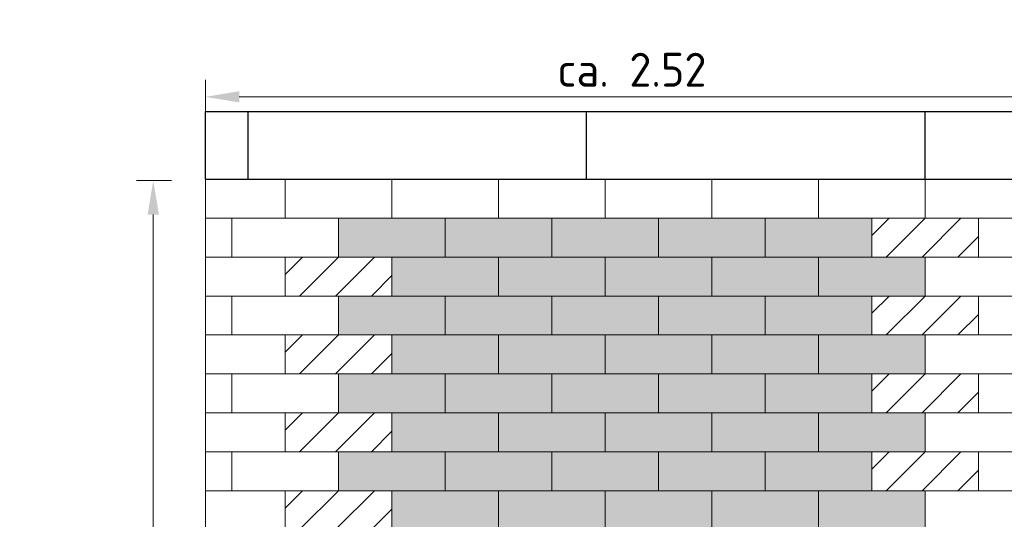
# Model space of a CAD drawing. Header units: metres. Extents: x 174255 to 175175, y 462028 to 462911.
# Tile 112 of 256: x 175100.95 to 175103.86, y 462259.84 to 462261.32. Entities that reach past the tile are written whole.
import ezdxf

# ---------------------------------------------------------------- set-up
doc = ezdxf.new("R2010")
doc.units = ezdxf.units.M
doc.layers.get('Defpoints').update_dxf_attribs({"color": 6})
doc.layers.add('-DR-dsn-vh-arc-bss', color=10, linetype='Continuous', lineweight=9)
doc.layers.add('N-XX-AL-M', color=10, linetype='Continuous', lineweight=20)
doc.layers.add('-DR-dsn-vh-arc-parkeervakken groen', color=7, linetype='Continuous', lineweight=9, true_color=0xa7bba5)
doc.layers.add('-DR-dsn-vh-bandenlijn', color=50, linetype='Continuous')
doc.styles.add('NLCS-ISO-M50-T20', font='NLCS-ISO.ttf', dxfattribs={"height": 0.1})
doc.dimstyles.new('M50T20', dxfattribs={"dimtxt": 0.1, "dimasz": 0.1, "dimexe": 0.05, "dimexo": 0.1, "dimgap": 0.03, "dimtad": 1, "dimzin": 0, "dimdsep": 46, "dimtxsty": 'NLCS-ISO-M50-T20', "dimcen": 0, "dimclrd": 256, "dimclre": 256, "dimclrt": 256, "dimadec": 0, "dimazin": 0, "dimtfac": 1, "dimtix": 1, "dimtofl": 0, "dimtmove": 0, "dimatfit": 0, "dimfxl": 1, "dimtolj": 1, "dimtzin": 0, "dimlwd": -1, "dimlwe": -1, "dimarcsym": 0})

# ---------------------------------------------------------------- blocks, each defined once
blk = doc.blocks.new('*D206')
at = {"layer": 'Defpoints', "color": 0, "transparency": 16777216}
for p in [(175101.4956, 462260.8397), (175101.3418, 462256.359), (175101.4956, 462256.359)]:
    blk.add_point(p, dxfattribs=at)
at = {"layer": 'N-XX-AL-M', "transparency": 16777216}
for p, q in [((175101.3956, 462260.8397), (175101.2918, 462260.8397)), ((175101.3418, 462260.7397), (175101.3418, 462256.459)), ((175101.3956, 462256.359), (175101.2918, 462256.359))]:
    blk.add_line(p, q, dxfattribs=at)
for points in [[(175101.3251, 462260.7397), (175101.3585, 462260.7397), (175101.3418, 462260.8397)], [(175101.3251, 462256.459), (175101.3585, 462256.459), (175101.3418, 462256.359)]]:
    blk.add_solid(points, dxfattribs=at)
at = {"layer": 'N-XX-AL-M', "transparency": 16777216, "insert": (175101.1784, 462258.5993), "char_height": 0.1, "attachment_point": 5, "rotation": 90, "style": 'NLCS-ISO-M50-T20', "bg_fill": 3, "box_fill_scale": 1.1, "bg_fill_color": 256, "bg_fill_true_color": 13158600, "bg_fill_transparency": 0}
blk.add_mtext('\\A1;parkeervak\\Pca. 4.50', dxfattribs=at)
blk = doc.blocks.new('*D208')
at = {"layer": 'Defpoints', "color": 0, "transparency": 16777216}
for p in [(175101.4956, 462261.0872), (175101.4956, 462260.844), (175104.0156, 462260.729)]:
    blk.add_point(p, dxfattribs=at)
at = {"layer": 'N-XX-AL-M', "transparency": 16777216}
for p, q in [((175101.4956, 462260.944), (175101.4956, 462261.1372)), ((175104.0156, 462260.829), (175104.0156, 462261.1372)), ((175103.9156, 462261.0872), (175101.5956, 462261.0872))]:
    blk.add_line(p, q, dxfattribs=at)
for points in [[(175101.5956, 462261.1039), (175101.5956, 462261.0706), (175101.4956, 462261.0872)], [(175103.9156, 462261.1039), (175103.9156, 462261.0706), (175104.0156, 462261.0872)]]:
    blk.add_solid(points, dxfattribs=at)
at = {"layer": 'N-XX-AL-M', "transparency": 16777216, "insert": (175102.7556, 462261.1673), "char_height": 0.1, "attachment_point": 5, "rotation": 0, "style": 'NLCS-ISO-M50-T20', "bg_fill": 3, "box_fill_scale": 1.1, "bg_fill_color": 256, "bg_fill_true_color": 13158600, "bg_fill_transparency": 0}
blk.add_mtext('\\A1;ca. 2.52', dxfattribs=at)

msp = doc.modelspace()

# ---------------------------------------------------------------- hatches: boundary and pattern name
at = {"layer": '-DR-dsn-vh-arc-parkeervakken groen'}
h = msp.add_hatch(color=256, dxfattribs=at)
h.dxf.hatch_style = 1
h.paths.add_polyline_path([(175101.8893, 462260.614), (175102.2043, 462260.614), (175102.2043, 462260.729), (175101.8893, 462260.729)])
h = msp.add_hatch(color=256, dxfattribs=at)
h.dxf.hatch_style = 1
h.paths.add_polyline_path([(175102.2043, 462260.614), (175102.5193, 462260.614), (175102.5193, 462260.729), (175102.2043, 462260.729)])
h = msp.add_hatch(color=256, dxfattribs=at)
h.dxf.hatch_style = 1
h.paths.add_polyline_path([(175102.5193, 462260.614), (175102.8343, 462260.614), (175102.8343, 462260.729), (175102.5193, 462260.729)])
h = msp.add_hatch(color=256, dxfattribs=at)
h.dxf.hatch_style = 1
h.paths.add_polyline_path([(175102.8343, 462260.614), (175103.1493, 462260.614), (175103.1493, 462260.729), (175102.8343, 462260.729)])
h = msp.add_hatch(color=256, dxfattribs=at)
h.dxf.hatch_style = 1
h.paths.add_polyline_path([(175103.1493, 462260.614), (175103.4643, 462260.614), (175103.4643, 462260.729), (175103.1493, 462260.729)])
h = msp.add_hatch(dxfattribs=at)
h.set_pattern_fill('AAL-PERSONEN', color=256, scale=5, pattern_type=2)
h.set_pattern_definition([(45, (-3.1932, 2.87089), (-0.053033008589, 0.053033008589), [])])
h.paths.add_polyline_path([(175103.4643, 462260.614), (175103.7793, 462260.614), (175103.7793, 462260.729), (175103.4643, 462260.729)])
h = msp.add_hatch(dxfattribs=at)
h.set_pattern_fill('AAL-PERSONEN', color=256, scale=5, pattern_type=2)
h.set_pattern_definition([(45, (-4.9257, 2.75589), (-0.053033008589, 0.053033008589), [])])
h.paths.add_polyline_path([(175101.7318, 462260.499), (175102.0468, 462260.499), (175102.0468, 462260.614), (175101.7318, 462260.614)])
h = msp.add_hatch(color=256, dxfattribs=at)
h.dxf.hatch_style = 1
h.paths.add_polyline_path([(175102.0468, 462260.499), (175102.3618, 462260.499), (175102.3618, 462260.614), (175102.0468, 462260.614)])
h = msp.add_hatch(color=256, dxfattribs=at)
h.dxf.hatch_style = 1
h.paths.add_polyline_path([(175102.3618, 462260.499), (175102.6768, 462260.499), (175102.6768, 462260.614), (175102.3618, 462260.614)])
h = msp.add_hatch(color=256, dxfattribs=at)
h.dxf.hatch_style = 1
h.paths.add_polyline_path([(175102.6768, 462260.499), (175102.9918, 462260.499), (175102.9918, 462260.614), (175102.6768, 462260.614)])
h = msp.add_hatch(color=256, dxfattribs=at)
h.dxf.hatch_style = 1
h.paths.add_polyline_path([(175102.9918, 462260.499), (175103.3068, 462260.499), (175103.3068, 462260.614), (175102.9918, 462260.614)])
h = msp.add_hatch(color=256, dxfattribs=at)
h.dxf.hatch_style = 1
h.paths.add_polyline_path([(175103.3068, 462260.499), (175103.6218, 462260.499), (175103.6218, 462260.614), (175103.3068, 462260.614)])
h = msp.add_hatch(color=256, dxfattribs=at)
h.dxf.hatch_style = 1
h.paths.add_polyline_path([(175101.8893, 462260.384), (175102.2043, 462260.384), (175102.2043, 462260.499), (175101.8893, 462260.499)])
h = msp.add_hatch(color=256, dxfattribs=at)
h.dxf.hatch_style = 1
h.paths.add_polyline_path([(175102.2043, 462260.384), (175102.5193, 462260.384), (175102.5193, 462260.499), (175102.2043, 462260.499)])
h = msp.add_hatch(color=256, dxfattribs=at)
h.dxf.hatch_style = 1
h.paths.add_polyline_path([(175102.5193, 462260.384), (175102.8343, 462260.384), (175102.8343, 462260.499), (175102.5193, 462260.499)])
h = msp.add_hatch(color=256, dxfattribs=at)
h.dxf.hatch_style = 1
h.paths.add_polyline_path([(175102.8343, 462260.384), (175103.1493, 462260.384), (175103.1493, 462260.499), (175102.8343, 462260.499)])
h = msp.add_hatch(color=256, dxfattribs=at)
h.dxf.hatch_style = 1
h.paths.add_polyline_path([(175103.1493, 462260.384), (175103.4643, 462260.384), (175103.4643, 462260.499), (175103.1493, 462260.499)])
h = msp.add_hatch(dxfattribs=at)
h.set_pattern_fill('AAL-PERSONEN', color=256, scale=5, pattern_type=2)
h.set_pattern_definition([(45, (-3.1932, 2.64089), (-0.053033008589, 0.053033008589), [])])
h.paths.add_polyline_path([(175103.4643, 462260.384), (175103.7793, 462260.384), (175103.7793, 462260.499), (175103.4643, 462260.499)])
h = msp.add_hatch(dxfattribs=at)
h.set_pattern_fill('AAL-PERSONEN', color=256, scale=5, pattern_type=2)
h.set_pattern_definition([(45, (-4.9257, 2.52589), (-0.053033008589, 0.053033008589), [])])
h.paths.add_polyline_path([(175101.7318, 462260.269), (175102.0468, 462260.269), (175102.0468, 462260.384), (175101.7318, 462260.384)])
h = msp.add_hatch(color=256, dxfattribs=at)
h.dxf.hatch_style = 1
h.paths.add_polyline_path([(175102.0468, 462260.269), (175102.3618, 462260.269), (175102.3618, 462260.384), (175102.0468, 462260.384)])
h = msp.add_hatch(color=256, dxfattribs=at)
h.dxf.hatch_style = 1
h.paths.add_polyline_path([(175102.3618, 462260.269), (175102.6768, 462260.269), (175102.6768, 462260.384), (175102.3618, 462260.384)])
h = msp.add_hatch(color=256, dxfattribs=at)
h.dxf.hatch_style = 1
h.paths.add_polyline_path([(175102.6768, 462260.269), (175102.9918, 462260.269), (175102.9918, 462260.384), (175102.6768, 462260.384)])
h = msp.add_hatch(color=256, dxfattribs=at)
h.dxf.hatch_style = 1
h.paths.add_polyline_path([(175102.9918, 462260.269), (175103.3068, 462260.269), (175103.3068, 462260.384), (175102.9918, 462260.384)])
h = msp.add_hatch(color=256, dxfattribs=at)
h.dxf.hatch_style = 1
h.paths.add_polyline_path([(175103.3068, 462260.269), (175103.6218, 462260.269), (175103.6218, 462260.384), (175103.3068, 462260.384)])
h = msp.add_hatch(color=256, dxfattribs=at)
h.dxf.hatch_style = 1
h.paths.add_polyline_path([(175101.8893, 462260.154), (175102.2043, 462260.154), (175102.2043, 462260.269), (175101.8893, 462260.269)])
h = msp.add_hatch(color=256, dxfattribs=at)
h.dxf.hatch_style = 1
h.paths.add_polyline_path([(175102.2043, 462260.154), (175102.5193, 462260.154), (175102.5193, 462260.269), (175102.2043, 462260.269)])
h = msp.add_hatch(color=256, dxfattribs=at)
h.dxf.hatch_style = 1
h.paths.add_polyline_path([(175102.5193, 462260.154), (175102.8343, 462260.154), (175102.8343, 462260.269), (175102.5193, 462260.269)])
h = msp.add_hatch(color=256, dxfattribs=at)
h.dxf.hatch_style = 1
h.paths.add_polyline_path([(175102.8343, 462260.154), (175103.1493, 462260.154), (175103.1493, 462260.269), (175102.8343, 462260.269)])
h = msp.add_hatch(color=256, dxfattribs=at)
h.dxf.hatch_style = 1
h.paths.add_polyline_path([(175103.1493, 462260.154), (175103.4643, 462260.154), (175103.4643, 462260.269), (175103.1493, 462260.269)])
h = msp.add_hatch(dxfattribs=at)
h.set_pattern_fill('AAL-PERSONEN', color=256, scale=5, pattern_type=2)
h.set_pattern_definition([(45, (-3.1932, 2.41089), (-0.053033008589, 0.053033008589), [])])
h.paths.add_polyline_path([(175103.4643, 462260.154), (175103.7793, 462260.154), (175103.7793, 462260.269), (175103.4643, 462260.269)])
h = msp.add_hatch(dxfattribs=at)
h.set_pattern_fill('AAL-PERSONEN', color=256, scale=5, pattern_type=2)
h.set_pattern_definition([(45, (-4.9257, 2.29589), (-0.053033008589, 0.053033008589), [])])
h.paths.add_polyline_path([(175101.7318, 462260.039), (175102.0468, 462260.039), (175102.0468, 462260.154), (175101.7318, 462260.154)])
h = msp.add_hatch(color=256, dxfattribs=at)
h.dxf.hatch_style = 1
h.paths.add_polyline_path([(175102.0468, 462260.039), (175102.3618, 462260.039), (175102.3618, 462260.154), (175102.0468, 462260.154)])
h = msp.add_hatch(color=256, dxfattribs=at)
h.dxf.hatch_style = 1
h.paths.add_polyline_path([(175102.3618, 462260.039), (175102.6768, 462260.039), (175102.6768, 462260.154), (175102.3618, 462260.154)])
h = msp.add_hatch(color=256, dxfattribs=at)
h.dxf.hatch_style = 1
h.paths.add_polyline_path([(175102.6768, 462260.039), (175102.9918, 462260.039), (175102.9918, 462260.154), (175102.6768, 462260.154)])
h = msp.add_hatch(color=256, dxfattribs=at)
h.dxf.hatch_style = 1
h.paths.add_polyline_path([(175102.9918, 462260.039), (175103.3068, 462260.039), (175103.3068, 462260.154), (175102.9918, 462260.154)])
h = msp.add_hatch(color=256, dxfattribs=at)
h.dxf.hatch_style = 1
h.paths.add_polyline_path([(175103.3068, 462260.039), (175103.6218, 462260.039), (175103.6218, 462260.154), (175103.3068, 462260.154)])
h = msp.add_hatch(color=256, dxfattribs=at)
h.dxf.hatch_style = 1
h.paths.add_polyline_path([(175101.8893, 462259.924), (175102.2043, 462259.924), (175102.2043, 462260.039), (175101.8893, 462260.039)])
h = msp.add_hatch(color=256, dxfattribs=at)
h.dxf.hatch_style = 1
h.paths.add_polyline_path([(175102.2043, 462259.924), (175102.5193, 462259.924), (175102.5193, 462260.039), (175102.2043, 462260.039)])
h = msp.add_hatch(color=256, dxfattribs=at)
h.dxf.hatch_style = 1
h.paths.add_polyline_path([(175102.5193, 462259.924), (175102.8343, 462259.924), (175102.8343, 462260.039), (175102.5193, 462260.039)])
h = msp.add_hatch(color=256, dxfattribs=at)
h.dxf.hatch_style = 1
h.paths.add_polyline_path([(175102.8343, 462259.924), (175103.1493, 462259.924), (175103.1493, 462260.039), (175102.8343, 462260.039)])
h = msp.add_hatch(color=256, dxfattribs=at)
h.dxf.hatch_style = 1
h.paths.add_polyline_path([(175103.1493, 462259.924), (175103.4643, 462259.924), (175103.4643, 462260.039), (175103.1493, 462260.039)])
h = msp.add_hatch(dxfattribs=at)
h.set_pattern_fill('AAL-PERSONEN', color=256, scale=5, pattern_type=2)
h.set_pattern_definition([(45, (-3.1932, 2.18089), (-0.053033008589, 0.053033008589), [])])
h.paths.add_polyline_path([(175103.4643, 462259.924), (175103.7793, 462259.924), (175103.7793, 462260.039), (175103.4643, 462260.039)])
h = msp.add_hatch(dxfattribs=at)
h.set_pattern_fill('AAL-PERSONEN', color=256, scale=5, pattern_type=2)
h.set_pattern_definition([(45, (-4.9257, 2.06589), (-0.053033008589, 0.053033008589), [])])
h.paths.add_polyline_path([(175101.7318, 462259.809), (175102.0468, 462259.809), (175102.0468, 462259.924), (175101.7318, 462259.924)])
h = msp.add_hatch(color=256, dxfattribs=at)
h.dxf.hatch_style = 1
h.paths.add_polyline_path([(175102.0468, 462259.809), (175102.3618, 462259.809), (175102.3618, 462259.924), (175102.0468, 462259.924)])
h = msp.add_hatch(color=256, dxfattribs=at)
h.dxf.hatch_style = 1
h.paths.add_polyline_path([(175102.3618, 462259.809), (175102.6768, 462259.809), (175102.6768, 462259.924), (175102.3618, 462259.924)])
h = msp.add_hatch(color=256, dxfattribs=at)
h.dxf.hatch_style = 1
h.paths.add_polyline_path([(175102.6768, 462259.809), (175102.9918, 462259.809), (175102.9918, 462259.924), (175102.6768, 462259.924)])
h = msp.add_hatch(color=256, dxfattribs=at)
h.dxf.hatch_style = 1
h.paths.add_polyline_path([(175102.9918, 462259.809), (175103.3068, 462259.809), (175103.3068, 462259.924), (175102.9918, 462259.924)])
h = msp.add_hatch(color=256, dxfattribs=at)
h.dxf.hatch_style = 1
h.paths.add_polyline_path([(175103.3068, 462259.809), (175103.6218, 462259.809), (175103.6218, 462259.924), (175103.3068, 462259.924)])

# ---------------------------------------------------------------- linework, layer by layer
at = {"layer": '-DR-dsn-vh-arc-bss'}
for points in [[(175101.7318, 462260.729), (175102.0468, 462260.729), (175102.0468, 462260.844), (175101.7318, 462260.844)], [(175102.0468, 462260.729), (175102.3618, 462260.729), (175102.3618, 462260.844), (175102.0468, 462260.844)], [(175102.3618, 462260.729), (175102.6768, 462260.729), (175102.6768, 462260.844), (175102.3618, 462260.844)], [(175102.6768, 462260.729), (175102.9918, 462260.729), (175102.9918, 462260.844), (175102.6768, 462260.844)], [(175102.9918, 462260.729), (175103.3068, 462260.729), (175103.3068, 462260.844), (175102.9918, 462260.844)], [(175103.3068, 462260.729), (175103.6218, 462260.729), (175103.6218, 462260.844), (175103.3068, 462260.844)], [(175103.6218, 462260.729), (175103.9368, 462260.729), (175103.9368, 462260.844), (175103.6218, 462260.844)], [(175101.5743, 462260.614), (175101.8893, 462260.614), (175101.8893, 462260.729), (175101.5743, 462260.729)], [(175101.8893, 462260.614), (175102.2043, 462260.614), (175102.2043, 462260.729), (175101.8893, 462260.729)], [(175102.2043, 462260.614), (175102.5193, 462260.614), (175102.5193, 462260.729), (175102.2043, 462260.729)], [(175102.5193, 462260.614), (175102.8343, 462260.614), (175102.8343, 462260.729), (175102.5193, 462260.729)], [(175102.8343, 462260.614), (175103.1493, 462260.614), (175103.1493, 462260.729), (175102.8343, 462260.729)], [(175103.1493, 462260.614), (175103.4643, 462260.614), (175103.4643, 462260.729), (175103.1493, 462260.729)], [(175103.4643, 462260.614), (175103.7793, 462260.614), (175103.7793, 462260.729), (175103.4643, 462260.729)], [(175103.7793, 462260.614), (175104.0943, 462260.614), (175104.0943, 462260.729), (175103.7793, 462260.729)], [(175101.7318, 462260.499), (175102.0468, 462260.499), (175102.0468, 462260.614), (175101.7318, 462260.614)], [(175102.0468, 462260.499), (175102.3618, 462260.499), (175102.3618, 462260.614), (175102.0468, 462260.614)], [(175102.3618, 462260.499), (175102.6768, 462260.499), (175102.6768, 462260.614), (175102.3618, 462260.614)], [(175102.6768, 462260.499), (175102.9918, 462260.499), (175102.9918, 462260.614), (175102.6768, 462260.614)], [(175102.9918, 462260.499), (175103.3068, 462260.499), (175103.3068, 462260.614), (175102.9918, 462260.614)], [(175103.3068, 462260.499), (175103.6218, 462260.499), (175103.6218, 462260.614), (175103.3068, 462260.614)], [(175103.6218, 462260.499), (175103.9368, 462260.499), (175103.9368, 462260.614), (175103.6218, 462260.614)], [(175101.5743, 462260.384), (175101.8893, 462260.384), (175101.8893, 462260.499), (175101.5743, 462260.499)], [(175101.8893, 462260.384), (175102.2043, 462260.384), (175102.2043, 462260.499), (175101.8893, 462260.499)], [(175102.2043, 462260.384), (175102.5193, 462260.384), (175102.5193, 462260.499), (175102.2043, 462260.499)], [(175102.5193, 462260.384), (175102.8343, 462260.384), (175102.8343, 462260.499), (175102.5193, 462260.499)], [(175102.8343, 462260.384), (175103.1493, 462260.384), (175103.1493, 462260.499), (175102.8343, 462260.499)], [(175103.1493, 462260.384), (175103.4643, 462260.384), (175103.4643, 462260.499), (175103.1493, 462260.499)], [(175103.4643, 462260.384), (175103.7793, 462260.384), (175103.7793, 462260.499), (175103.4643, 462260.499)], [(175103.7793, 462260.384), (175104.0943, 462260.384), (175104.0943, 462260.499), (175103.7793, 462260.499)], [(175101.7318, 462260.269), (175102.0468, 462260.269), (175102.0468, 462260.384), (175101.7318, 462260.384)], [(175102.0468, 462260.269), (175102.3618, 462260.269), (175102.3618, 462260.384), (175102.0468, 462260.384)], [(175102.3618, 462260.269), (175102.6768, 462260.269), (175102.6768, 462260.384), (175102.3618, 462260.384)], [(175102.6768, 462260.269), (175102.9918, 462260.269), (175102.9918, 462260.384), (175102.6768, 462260.384)], [(175102.9918, 462260.269), (175103.3068, 462260.269), (175103.3068, 462260.384), (175102.9918, 462260.384)], [(175103.3068, 462260.269), (175103.6218, 462260.269), (175103.6218, 462260.384), (175103.3068, 462260.384)], [(175103.6218, 462260.269), (175103.9368, 462260.269), (175103.9368, 462260.384), (175103.6218, 462260.384)], [(175101.5743, 462260.154), (175101.8893, 462260.154), (175101.8893, 462260.269), (175101.5743, 462260.269)], [(175101.8893, 462260.154), (175102.2043, 462260.154), (175102.2043, 462260.269), (175101.8893, 462260.269)], [(175102.2043, 462260.154), (175102.5193, 462260.154), (175102.5193, 462260.269), (175102.2043, 462260.269)], [(175102.5193, 462260.154), (175102.8343, 462260.154), (175102.8343, 462260.269), (175102.5193, 462260.269)], [(175102.8343, 462260.154), (175103.1493, 462260.154), (175103.1493, 462260.269), (175102.8343, 462260.269)], [(175103.1493, 462260.154), (175103.4643, 462260.154), (175103.4643, 462260.269), (175103.1493, 462260.269)], [(175103.4643, 462260.154), (175103.7793, 462260.154), (175103.7793, 462260.269), (175103.4643, 462260.269)], [(175103.7793, 462260.154), (175104.0943, 462260.154), (175104.0943, 462260.269), (175103.7793, 462260.269)], [(175101.7318, 462260.039), (175102.0468, 462260.039), (175102.0468, 462260.154), (175101.7318, 462260.154)], [(175102.0468, 462260.039), (175102.3618, 462260.039), (175102.3618, 462260.154), (175102.0468, 462260.154)], [(175102.3618, 462260.039), (175102.6768, 462260.039), (175102.6768, 462260.154), (175102.3618, 462260.154)], [(175102.6768, 462260.039), (175102.9918, 462260.039), (175102.9918, 462260.154), (175102.6768, 462260.154)], [(175102.9918, 462260.039), (175103.3068, 462260.039), (175103.3068, 462260.154), (175102.9918, 462260.154)], [(175103.3068, 462260.039), (175103.6218, 462260.039), (175103.6218, 462260.154), (175103.3068, 462260.154)], [(175103.6218, 462260.039), (175103.9368, 462260.039), (175103.9368, 462260.154), (175103.6218, 462260.154)], [(175101.5743, 462259.924), (175101.8893, 462259.924), (175101.8893, 462260.039), (175101.5743, 462260.039)], [(175101.8893, 462259.924), (175102.2043, 462259.924), (175102.2043, 462260.039), (175101.8893, 462260.039)], [(175102.2043, 462259.924), (175102.5193, 462259.924), (175102.5193, 462260.039), (175102.2043, 462260.039)], [(175102.5193, 462259.924), (175102.8343, 462259.924), (175102.8343, 462260.039), (175102.5193, 462260.039)], [(175102.8343, 462259.924), (175103.1493, 462259.924), (175103.1493, 462260.039), (175102.8343, 462260.039)], [(175103.1493, 462259.924), (175103.4643, 462259.924), (175103.4643, 462260.039), (175103.1493, 462260.039)], [(175103.4643, 462259.924), (175103.7793, 462259.924), (175103.7793, 462260.039), (175103.4643, 462260.039)], [(175103.7793, 462259.924), (175104.0943, 462259.924), (175104.0943, 462260.039), (175103.7793, 462260.039)], [(175101.7318, 462259.809), (175102.0468, 462259.809), (175102.0468, 462259.924), (175101.7318, 462259.924)], [(175102.0468, 462259.809), (175102.3618, 462259.809), (175102.3618, 462259.924), (175102.0468, 462259.924)], [(175102.3618, 462259.809), (175102.6768, 462259.809), (175102.6768, 462259.924), (175102.3618, 462259.924)], [(175102.6768, 462259.809), (175102.9918, 462259.809), (175102.9918, 462259.924), (175102.6768, 462259.924)], [(175102.9918, 462259.809), (175103.3068, 462259.809), (175103.3068, 462259.924), (175102.9918, 462259.924)], [(175103.3068, 462259.809), (175103.6218, 462259.809), (175103.6218, 462259.924), (175103.3068, 462259.924)], [(175103.6218, 462259.809), (175103.9368, 462259.809), (175103.9368, 462259.924), (175103.6218, 462259.924)]]:
    msp.add_lwpolyline(points, close=True, dxfattribs=at)
at = {"layer": '-DR-dsn-vh-bandenlijn', "flags": 128}
for points in [[(175101.6218, 462260.844), (175101.6218, 462261.044)], [(175102.6218, 462260.844), (175102.6218, 462261.044)], [(175103.6218, 462260.844), (175103.6218, 462261.044)]]:
    msp.add_lwpolyline(points, dxfattribs=at)

# ---------------------------------------------------------------- dimensions: what is measured, and where the dimension line sits
at = {"layer": 'N-XX-AL-M'}
dim = msp.add_aligned_dim(p1=(175101.4956, 462260.8397), p2=(175101.4956, 462256.359), distance=-0.1538, text='parkeervak\\Pca. 4.50', dimstyle='M50T20', override={"dimtfill": 1}, dxfattribs=at)
dim.commit()
dim.dimension.update_dxf_attribs({"geometry": '*D206', "text_midpoint": (175101.1784, 462258.5993)})

# ---------------------------------------------------------------- next in the draw order: linework, layer by layer
at = {"layer": '-DR-dsn-vh-arc-bss', "flags": 128}
msp.add_lwpolyline([(175101.4956, 462260.844), (175101.4956, 462256.359)], dxfattribs=at)
at = {"layer": '-DR-dsn-vh-arc-bss'}
for points in [[(175101.4956, 462260.729), (175101.7318, 462260.729), (175101.7318, 462260.844), (175101.4956, 462260.844)], [(175101.4956, 462260.614), (175101.5743, 462260.614), (175101.5743, 462260.729), (175101.4956, 462260.729)], [(175101.4956, 462260.499), (175101.7318, 462260.499), (175101.7318, 462260.614), (175101.4956, 462260.614)], [(175101.4956, 462260.384), (175101.5743, 462260.384), (175101.5743, 462260.499), (175101.4956, 462260.499)], [(175101.4956, 462260.269), (175101.7318, 462260.269), (175101.7318, 462260.384), (175101.4956, 462260.384)], [(175101.4956, 462260.154), (175101.5743, 462260.154), (175101.5743, 462260.269), (175101.4956, 462260.269)], [(175101.4956, 462260.039), (175101.7318, 462260.039), (175101.7318, 462260.154), (175101.4956, 462260.154)], [(175101.4956, 462259.924), (175101.5743, 462259.924), (175101.5743, 462260.039), (175101.4956, 462260.039)], [(175101.4956, 462259.809), (175101.7318, 462259.809), (175101.7318, 462259.924), (175101.4956, 462259.924)]]:
    msp.add_lwpolyline(points, dxfattribs=at)
at = {"layer": '-DR-dsn-vh-bandenlijn', "flags": 128}
for points in [[(175101.4956, 462261.044), (175106.9718, 462261.044), (175106.9718, 462256.359)], [(175101.4956, 462260.844), (175106.7718, 462260.844), (175106.7718, 462256.359), (175106.9718, 462256.359)]]:
    msp.add_lwpolyline(points, dxfattribs=at)

# ---------------------------------------------------------------- next in the draw order: dimensions: what is measured, and where the dimension line sits
at = {"layer": 'N-XX-AL-M'}
dim = msp.add_linear_dim(base=(175101.4956, 462261.0872), p1=(175104.0156, 462260.729), p2=(175101.4956, 462260.844), angle=180, text='ca. <>', dimstyle='M50T20', override={"dimtfill": 1}, dxfattribs=at)
dim.commit()
dim.dimension.update_dxf_attribs({"geometry": '*D208', "text_midpoint": (175102.7556, 462261.1673)})

# ---------------------------------------------------------------- next in the draw order: linework, layer by layer
at = {"layer": '-DR-dsn-vh-bandenlijn', "flags": 128}
msp.add_lwpolyline([(175101.4956, 462260.844), (175101.4956, 462261.044)], dxfattribs=at)

doc.saveas('drawing.dxf')
